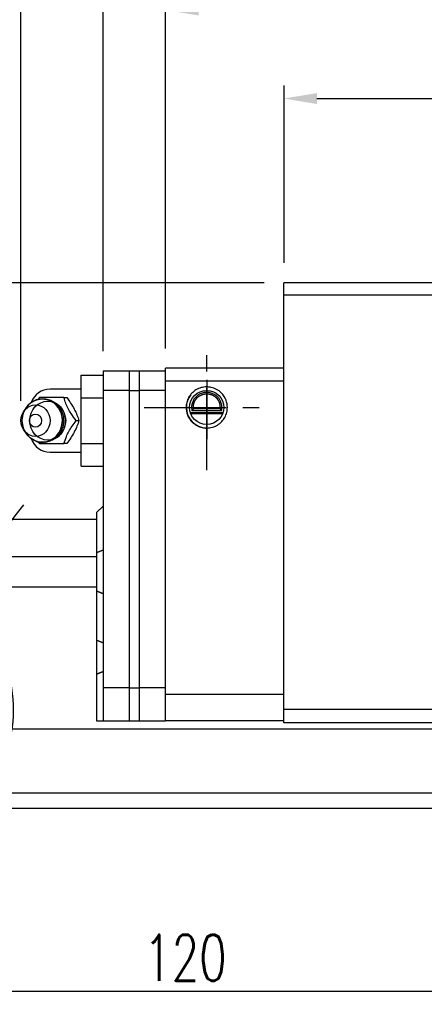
# Model space of a CAD drawing. Header units: millimetres. Extents: x 716 to 1311, y 158 to 389.
# Tile 3 of 55: x 1006 to 1067, y 158 to 308. Entities that reach past the tile are written whole.
import ezdxf

# ---------------------------------------------------------------- set-up
doc = ezdxf.new("R2010")
doc.units = ezdxf.units.MM
doc.header["$LTSCALE"] = 10
doc.linetypes.add('CENTER', pattern=[2, 1.25, -0.25, 0.25, -0.25])
for name, color, linetype in [('2', 7, 'Continuous'), ('4', 7, 'Continuous'), ('CL', 1, 'CENTER'), ('DIM', 4, 'Continuous')]:
    doc.layers.add(name, color=color, linetype=linetype)
doc.styles.add('DIM-7', font='SIMPLEX.shx', dxfattribs={"width": 0.7, "bigfont": 'chineset.shx'})
doc.dimstyles.new('CNS', dxfattribs={"dimtxt": 3.5, "dimasz": 2.5, "dimexe": 1, "dimexo": 1.5, "dimgap": 0.09, "dimtad": 0, "dimdsep": 46, "dimtxsty": 'DIM-7', "dimcen": 0.09, "dimclrd": 1, "dimclre": 1, "dimclrt": 4, "dimadec": 0, "dimazin": 0, "dimtfac": 1, "dimtix": 1, "dimtmove": 2, "dimatfit": 3, "dimfxl": 1, "dimtvp": 0.971429, "dimtolj": 1, "dimarcsym": 0})

# ---------------------------------------------------------------- blocks, each defined once
blk = doc.blocks.new('*D68')
at = {"layer": 'DEFPOINTS', "color": 0, "transparency": 16777216}
for p in [(970.86, 181.73), (1090.86, 181.73), (1090.86, 160.28)]:
    blk.add_point(p, dxfattribs=at)
at = {"layer": 'DIM', "color": 7, "lineweight": -2, "transparency": 16777216}
for p, q in [((970.86, 178.73), (970.86, 158.28)), ((1090.86, 178.73), (1090.86, 158.28)), ((975.86, 160.28), (1085.86, 160.28))]:
    blk.add_line(p, q, dxfattribs=at)
at = {"layer": 'DIM', "color": 7, "transparency": 16777216}
for points in [[(975.86, 161.12), (975.86, 159.45), (970.86, 160.28)], [(1085.86, 161.12), (1085.86, 159.45), (1090.86, 160.28)]]:
    blk.add_solid(points, dxfattribs=at)
at = {"layer": 'DIM', "color": 7, "transparency": 16777216, "insert": (1030.86, 165.38), "char_height": 7, "attachment_point": 5, "style": 'DIM-7'}
blk.add_mtext('\\A1;120', dxfattribs=at)
blk = doc.blocks.new('*D71')
at = {"layer": 'DEFPOINTS', "color": 0, "transparency": 16777216}
for p in [(1201.96, 296.18), (1045.86, 268.14), (1201.96, 268.14)]:
    blk.add_point(p, dxfattribs=at)
at = {"layer": 'DIM', "color": 7, "lineweight": -2, "transparency": 16777216}
for p, q in [((1045.86, 271.14), (1045.86, 298.18)), ((1201.96, 271.14), (1201.96, 298.18)), ((1050.86, 296.18), (1196.96, 296.18))]:
    blk.add_line(p, q, dxfattribs=at)
at = {"layer": 'DIM', "color": 7, "transparency": 16777216}
for points in [[(1050.86, 297.01), (1050.86, 295.34), (1045.86, 296.18)], [(1196.96, 297.01), (1196.96, 295.34), (1201.96, 296.18)]]:
    blk.add_solid(points, dxfattribs=at)
at = {"layer": 'DIM', "color": 7, "transparency": 16777216, "insert": (1123.91, 301.28), "char_height": 7, "attachment_point": 5, "style": 'DIM-7'}
blk.add_mtext('\\A1;156.1', dxfattribs=at)
blk = doc.blocks.new('*D72')
at = {"layer": 'DEFPOINTS', "color": 0, "transparency": 16777216}
for p in [(1219.96, 309.65), (1027.86, 255.14), (1219.96, 255.14)]:
    blk.add_point(p, dxfattribs=at)
at = {"layer": 'DIM', "color": 7, "lineweight": -2, "transparency": 16777216}
for p, q in [((1027.86, 258.14), (1027.86, 311.65)), ((1219.96, 258.14), (1219.96, 311.65)), ((1032.86, 309.65), (1214.96, 309.65))]:
    blk.add_line(p, q, dxfattribs=at)
at = {"layer": 'DIM', "color": 7, "transparency": 16777216}
for points in [[(1032.86, 310.49), (1032.86, 308.82), (1027.86, 309.65)], [(1214.96, 310.49), (1214.96, 308.82), (1219.96, 309.65)]]:
    blk.add_solid(points, dxfattribs=at)
at = {"layer": 'DIM', "color": 7, "transparency": 16777216, "insert": (1123.91, 314.75), "char_height": 7, "attachment_point": 5, "style": 'DIM-7'}
blk.add_mtext('\\A1;192.1', dxfattribs=at)
blk = doc.blocks.new('*D73')
at = {"layer": 'DEFPOINTS', "color": 0, "transparency": 16777216}
for p in [(1018.36, 321.71), (1018.36, 254.74), (1005.86, 247.14)]:
    blk.add_point(p, dxfattribs=at)
at = {"layer": 'DIM', "color": 7, "lineweight": -2, "transparency": 16777216}
for p, q in [((1005.86, 250.14), (1005.86, 323.71)), ((1018.36, 257.74), (1018.36, 323.71)), ((1000.86, 321.71), (995.86, 321.71)), ((1005.86, 321.71), (1018.36, 321.71)), ((1023.36, 321.71), (1028.36, 321.71))]:
    blk.add_line(p, q, dxfattribs=at)
at = {"layer": 'DIM', "color": 7, "transparency": 16777216}
for points in [[(1000.86, 322.54), (1000.86, 320.88), (1005.86, 321.71)], [(1023.36, 322.54), (1023.36, 320.88), (1018.36, 321.71)]]:
    blk.add_solid(points, dxfattribs=at)
at = {"layer": 'DIM', "color": 7, "transparency": 16777216, "insert": (1012.11, 328.64), "char_height": 7, "attachment_point": 5, "style": 'DIM-7'}
blk.add_mtext('\\A1;(12.5)', dxfattribs=at)
blk = doc.blocks.new('*D74')
at = {"layer": 'DEFPOINTS', "color": 0, "transparency": 16777216}
for p in [(1000.39, 268.14), (1045.86, 268.14), (1005.86, 247.14)]:
    blk.add_point(p, dxfattribs=at)
at = {"layer": 'DIM', "color": 7, "lineweight": -2, "transparency": 16777216}
for p, q in [((1042.86, 268.14), (998.39, 268.14)), ((1000.39, 252.14), (1000.39, 263.14)), ((1002.86, 247.14), (998.39, 247.14))]:
    blk.add_line(p, q, dxfattribs=at)
at = {"layer": 'DIM', "color": 7, "transparency": 16777216}
for points in [[(999.56, 263.14), (1001.22, 263.14), (1000.39, 268.14)], [(999.56, 252.14), (1001.22, 252.14), (1000.39, 247.14)]]:
    blk.add_solid(points, dxfattribs=at)
at = {"layer": 'DIM', "color": 7, "transparency": 16777216, "insert": (994.89, 257.64), "char_height": 7, "attachment_point": 5, "rotation": 90, "style": 'DIM-7'}
blk.add_mtext('\\A1;21', dxfattribs=at)
blk = doc.blocks.new('*D135')
at = {"layer": 'DEFPOINTS', "color": 0, "transparency": 16777216}
for p in [(1229.46, 321.71), (1018.36, 254.74), (1229.46, 254.74)]:
    blk.add_point(p, dxfattribs=at)
at = {"layer": 'DIM', "color": 7, "lineweight": -2, "transparency": 16777216}
for p, q in [((1018.36, 257.74), (1018.36, 323.71)), ((1229.46, 257.74), (1229.46, 323.71)), ((1023.36, 321.71), (1224.46, 321.71))]:
    blk.add_line(p, q, dxfattribs=at)
at = {"layer": 'DIM', "color": 7, "transparency": 16777216}
for points in [[(1023.36, 322.54), (1023.36, 320.88), (1018.36, 321.71)], [(1224.46, 322.54), (1224.46, 320.88), (1229.46, 321.71)]]:
    blk.add_solid(points, dxfattribs=at)
at = {"layer": 'DIM', "color": 7, "transparency": 16777216, "insert": (1123.91, 326.81), "char_height": 7, "attachment_point": 5, "style": 'DIM-7'}
blk.add_mtext('\\A1;211.1', dxfattribs=at)

msp = doc.modelspace()

# ---------------------------------------------------------------- linework, layer by layer
at = {"layer": '2', "color": 0, "linetype": 'Continuous'}
for p, q in [((1027.858, 201.442), (1027.858, 255.142)), ((1045.858, 255.142), (1027.858, 255.142)), ((1015.008, 254.071), (1018.358, 254.071)), ((1015.008, 250.607), (1015.008, 254.071)), ((1018.358, 254.742), (1022.358, 254.742)), ((1018.358, 254.742), (1018.358, 251.442)), ((1022.358, 201.442), (1022.358, 254.742)), ((1022.358, 254.742), (1023.858, 254.742)), ((1023.858, 254.742), (1027.858, 254.742)), ((1023.858, 254.742), (1023.858, 251.442)), ((1015.008, 251.942), (1010.275, 251.942)), ((1045.858, 253.143), (1027.858, 253.143)), ((1015.008, 243.678), (1015.008, 250.607)), ((1015.008, 250.607), (1018.358, 250.607)), ((1022.358, 251.742), (1018.358, 251.742)), ((1018.358, 251.442), (1018.358, 206.142)), ((1022.358, 251.742), (1023.858, 251.742)), ((1027.858, 251.742), (1023.858, 251.742)), ((1023.858, 251.442), (1023.858, 201.442)), ((1006.655, 249.101), (1006.291, 248.567)), ((1036.134, 248.931), (1032.081, 248.931)), ((1036.582, 248.342), (1031.634, 248.342)), ((1036.528, 248.192), (1031.688, 248.192)), ((1036.353, 248.642), (1031.863, 248.642)), ((1006.291, 245.718), (1006.655, 245.183)), ((1015.008, 240.214), (1015.008, 243.678)), ((1015.008, 243.678), (1018.358, 243.678)), ((1010.275, 242.342), (1015.008, 242.342)), ((1015.008, 240.214), (1018.358, 240.214)), ((1017.358, 233.142), (1018.358, 234.142)), ((1017.358, 233.142), (1017.358, 227.057)), ((940.858, 232.142), (1017.358, 232.142)), ((1000.988, 226.434), (1017.358, 226.434)), ((1017.358, 227.057), (1017.358, 221.227)), ((999.496, 221.85), (1017.358, 221.85)), ((1017.358, 221.227), (1017.358, 213.727)), ((1017.358, 213.727), (1017.358, 208.555)), ((1017.358, 208.555), (1017.358, 201.442)), ((1022.358, 206.442), (1018.358, 206.442)), ((1018.358, 206.442), (1018.358, 201.442)), ((1022.358, 206.442), (1023.858, 206.442)), ((1027.858, 206.442), (1023.858, 206.442)), ((1045.858, 205.442), (1027.858, 205.442)), ((1017.358, 201.442), (1018.358, 201.442)), ((1018.358, 201.442), (1022.358, 201.442)), ((1022.358, 201.442), (1023.858, 201.442)), ((1023.858, 201.442), (1027.858, 201.442)), ((1045.858, 201.442), (1027.858, 201.442)), ((1004.465, 200.229), (1310.858, 200.229)), ((1000.052, 190.454), (1310.858, 190.454)), ((940.858, 188.142), (1310.858, 188.142))]:
    msp.add_line(p, q, dxfattribs=at)
msp.add_circle((1034.108, 249.142), 2.6, dxfattribs=at)
for centre, radius, start, end in [((1010.275, 248.942), 3, 89.99998, 161.42204), ((1034.108, 249.142), 3.098, 141.48563, 180), ((1034.108, 249.142), 3.098, 180, 269.4375), ((1010.275, 245.342), 3, 198.57796, 270.00002)]:
    msp.add_arc(centre, radius, start, end, dxfattribs=at)
for centre, major_axis in [((1009.108, 247.142), (0, -3.3)), ((1008.075, 247.142), (0, -2.4)), ((1009.923, 247.142), (0, -2.962)), ((1008.075, 247.142), (0, -1))]:
    msp.add_ellipse(centre, major_axis=major_axis, ratio=0.9238797, dxfattribs=at)
for centre, major_axis, start_param, end_param in [((1009.108, 247.142), (0, -3.3), 1.5707964, 4.0768055), ((1009.923, 247.142), (0, -2.962), 1.5707964, 2.6988246), ((1009.108, 247.142), (0, -3.3), 0, 1.5707962), ((1009.923, 247.142), (0, -2.962), 0.4234277, 1.5707964), ((1009.108, 247.142), (0, -3.3), 5.3478744, 6.2831853)]:
    msp.add_ellipse(centre, major_axis=major_axis, ratio=0.9238797, start_param=start_param, end_param=end_param, dxfattribs=at)
for points, degree, knots in [([(1034.108, 252.28), (1033.818, 252.257), (1033.245, 252.211), (1032.459, 251.853), (1031.807, 251.329), (1031.326, 250.666), (1031.035, 249.922), (1030.924, 249.028), (1031.119, 247.947), (1031.895, 246.738), (1033.066, 246.073), (1033.88, 246.02), (1034.108, 246.005)], 3, [0, 0, 0, 0, 0.088414, 0.1748885, 0.2594231, 0.3420175, 0.4226713, 0.5013844, 0.6152487, 0.7511468, 0.9302271, 1, 1, 1, 1]), ([(1034.108, 246.005), (1034.398, 246.028), (1034.971, 246.074), (1035.757, 246.432), (1036.408, 246.956), (1036.89, 247.619), (1037.181, 248.363), (1037.292, 249.257), (1037.097, 250.338), (1036.32, 251.547), (1035.149, 252.212), (1034.336, 252.265), (1034.108, 252.28)], 3, [0, 0, 0, 0, 0.088414, 0.1748885, 0.2594231, 0.3420175, 0.4226713, 0.5013844, 0.6152487, 0.7511468, 0.9302271, 1, 1, 1, 1]), ([(1012.399, 250.642), (1011.68, 250.642), (1010.912, 250.642), (1009.604, 250.642), (1009.118, 250.642), (1008.665, 250.642)], 3, [0, 0, 0, 0, 0.5, 0.5, 1, 1, 1, 1]), ([(1012.408, 247.142), (1012.408, 247.393), (1012.352, 247.89), (1012.095, 248.617), (1011.667, 249.275), (1011.092, 249.819), (1010.407, 250.208), (1009.727, 250.413), (1009.29, 250.432), (1009.108, 250.424)], 3, [0, 0, 0, 0, 0.1424122, 0.2912277, 0.4421098, 0.5939693, 0.7455107, 0.8956214, 1, 1, 1, 1]), ([(1014.266, 247.142), (1014, 247.488), (1013.733, 247.843), (1013.316, 248.472), (1013.156, 248.74), (1012.886, 249.268), (1012.775, 249.53), (1012.572, 250.077), (1012.483, 250.362), (1012.399, 250.642)], 3, [0, 0, 0, 0, 0.316279, 0.316279, 0.5305075, 0.5305075, 0.7443494, 0.7443494, 1, 1, 1, 1]), ([(1012.814, 250.642), (1013.226, 250.095), (1013.624, 249.51), (1014.277, 248.288), (1014.509, 247.693), (1014.681, 247.143)], 3, [0, 0, 0, 0, 0.5, 0.5, 1, 1, 1, 1]), ([(1036.353, 248.642), (1036.381, 248.767), (1036.418, 249.03), (1036.399, 249.474), (1036.307, 249.844), (1036.197, 250.112), (1036.096, 250.305), (1035.98, 250.484), (1035.845, 250.656), (1035.681, 250.826), (1035.432, 251.036), (1035.13, 251.217), (1034.791, 251.344), (1034.522, 251.41), (1034.25, 251.444), (1033.878, 251.444), (1033.4, 251.358), (1032.946, 251.145), (1032.632, 250.914), (1032.421, 250.715), (1032.246, 250.501), (1032.097, 250.27), (1031.977, 250.022), (1031.886, 249.76), (1031.826, 249.479), (1031.803, 249.193), (1031.814, 248.914), (1031.843, 248.731), (1031.863, 248.642)], 3, [0, 0, 0, 0, 0.0625, 0.125, 0.1875, 0.21875, 0.25, 0.28125, 0.3125, 0.34375, 0.375, 0.4375, 0.46875, 0.5, 0.53125, 0.5625, 0.625, 0.6875, 0.71875, 0.75, 0.78125, 0.8125, 0.84375, 0.875, 0.90625, 0.9375, 0.96875, 1, 1, 1, 1]), ([(1036.134, 248.931), (1036.177, 249.144), (1036.166, 249.361), (1036.155, 249.575), (1036.092, 249.785), (1036.03, 249.991), (1035.919, 250.18), (1035.811, 250.366), (1035.661, 250.526), (1035.513, 250.682), (1035.332, 250.805), (1035.154, 250.926), (1034.952, 251.01), (1034.754, 251.091), (1034.538, 251.133), (1034.326, 251.174), (1034.108, 251.174), (1033.667, 251.175), (1033.264, 251.01), (1032.852, 250.84), (1032.555, 250.526), (1032.406, 250.367), (1032.187, 249.993), (1032.061, 249.577), (1032.038, 249.144), (1032.081, 248.931)], 2, [0, 0, 0, 0.0625, 0.0625, 0.125, 0.125, 0.1875, 0.1875, 0.25, 0.25, 0.3125, 0.3125, 0.375, 0.375, 0.4375, 0.4375, 0.5, 0.5, 0.625, 0.625, 0.75, 0.75, 0.8125, 0.875, 0.9375, 1, 1, 1]), ([(1009.449, 243.865), (1009.497, 243.868), (1009.792, 243.895), (1010.324, 244.047), (1010.984, 244.393), (1011.546, 244.877), (1011.986, 245.471), (1012.285, 246.149), (1012.395, 246.723), (1012.408, 247.056), (1012.408, 247.142)], 3, [0, 0, 0, 0, 0.0297339, 0.1848987, 0.3380427, 0.4898314, 0.6411412, 0.7929758, 0.9463445, 1, 1, 1, 1]), ([(1012.399, 243.642), (1012.503, 243.988), (1012.613, 244.343), (1012.867, 244.972), (1012.993, 245.24), (1013.287, 245.768), (1013.455, 246.03), (1013.835, 246.577), (1014.051, 246.862), (1014.266, 247.142)], 3, [0, 0, 0, 0, 0.316279, 0.316279, 0.5305075, 0.5305075, 0.7443494, 0.7443494, 1, 1, 1, 1]), ([(1014.681, 247.142), (1014.51, 246.595), (1014.283, 246.01), (1013.632, 244.788), (1013.229, 244.193), (1012.814, 243.643)], 3, [0, 0, 0, 0, 0.5, 0.5, 1, 1, 1, 1]), ([(1008.665, 243.642), (1009.125, 243.642), (1009.619, 243.642), (1010.967, 243.642), (1011.691, 243.642), (1012.399, 243.642)], 3, [0, 0, 0, 0, 0.5, 0.5, 1, 1, 1, 1])]:
    msp.add_open_spline(points, degree=degree, knots=knots, dxfattribs=at)
for points, degree in [([(1008.665, 250.642), (1008.577, 250.528), (1008.489, 250.412), (1008.401, 250.295)], 3), ([(1012.399, 250.642), (1012.814, 250.642)], 1), ([(1032.081, 248.931), (1031.968, 248.791), (1031.863, 248.642)], 2), ([(1036.134, 248.931), (1036.207, 248.835), (1036.28, 248.739), (1036.353, 248.642)], 3), ([(1014.266, 247.142), (1014.681, 247.142)], 1), ([(1008.421, 243.964), (1008.502, 243.856), (1008.584, 243.749), (1008.665, 243.642)], 3), ([(1009.13, 243.864), (1009.187, 243.86), (1009.244, 243.859), (1009.301, 243.859)], 3), ([(1012.814, 243.642), (1012.399, 243.642)], 1), ([(1017.358, 227.057), (1018.358, 227.471)], 1), ([(1017.358, 221.227), (1018.358, 220.813)], 1), ([(1017.358, 213.727), (1018.358, 213.313)], 1), ([(1017.358, 208.555), (1018.358, 208.97)], 1)]:
    msp.add_open_spline(points, degree=degree, dxfattribs=at)
at = {"layer": '4', "color": 0, "linetype": 'Continuous'}
for p, q in [((1201.958, 268.142), (1045.858, 268.142)), ((1045.858, 201.142), (1045.858, 268.142)), ((1201.958, 266.242), (1045.858, 266.242)), ((1201.958, 203.142), (1045.858, 203.142)), ((1201.958, 201.142), (1045.858, 201.142))]:
    msp.add_line(p, q, dxfattribs=at)
at = {"layer": 'CL', "color": 0}
for p, q in [((1034.108, 239.617), (1034.108, 258.667)), ((1034.108, 253.342), (1034.108, 244.342)), ((1024.583, 249.142), (1043.633, 249.142))]:
    msp.add_line(p, q, dxfattribs=at)
at = {"layer": 'DIM', "color": 0}
msp.add_open_spline([(1006.229, 234.3), (1002.375, 229.374), (996.194, 221.475), (1004.87, 209.844), (1005.298, 196.442), (999.276, 189.323), (996.219, 185.71)], degree=3, knots=[0, 0, 0, 0, 16.2465365, 26.0523527, 39.4287239, 53.2135918, 53.2135918, 53.2135918, 53.2135918], dxfattribs=at)

# ---------------------------------------------------------------- dimensions: what is measured, and where the dimension line sits
dim = msp.add_linear_dim(base=(1018.358, 321.709), p1=(1005.858, 247.142), p2=(1018.358, 254.742), text='(<>)', dimstyle='CNS', override={"dimscale": 2, "dimgap": 0.8, "dimtad": 1, "dimclrd": 7, "dimclre": 7, "dimclrt": 7, "dimadec": 2, "dimazin": 2, "dimtmove": 1}, dxfattribs=at)
dim.commit()
dim.dimension.update_dxf_attribs({"geometry": '*D73', "text_midpoint": (1012.108, 328.642)})
for base, p1, p2, picture, middle in [((1229.458, 321.709), (1018.358, 254.742), (1229.458, 254.742), '*D135', (1123.908, 326.809)), ((1219.958, 309.654), (1027.858, 255.142), (1219.958, 255.142), '*D72', (1123.908, 314.754)), ((1201.958, 296.178), (1045.858, 268.142), (1201.958, 268.142), '*D71', (1123.908, 301.278)), ((1090.858, 160.284), (970.858, 181.73), (1090.858, 181.73), '*D68', (1030.858, 165.384))]:
    dim = msp.add_linear_dim(base=base, p1=p1, p2=p2, dimstyle='CNS', override={"dimscale": 2, "dimgap": 0.8, "dimtad": 1, "dimclrd": 7, "dimclre": 7, "dimclrt": 7, "dimadec": 2, "dimazin": 2, "dimtmove": 1}, dxfattribs=at)
    dim.commit()
    dim.dimension.update_dxf_attribs({"geometry": picture, "text_midpoint": middle})
dim = msp.add_linear_dim(base=(1000.39, 268.142), p1=(1005.858, 247.142), p2=(1045.858, 268.142), angle=90, dimstyle='CNS', override={"dimscale": 2, "dimgap": 1, "dimtad": 1, "dimclrd": 7, "dimclre": 7, "dimclrt": 7, "dimadec": 2, "dimazin": 2, "dimtix": 0, "dimtmove": 0}, dxfattribs=at)
dim.commit()
dim.dimension.update_dxf_attribs({"geometry": '*D74', "text_midpoint": (994.89, 257.642)})

doc.saveas('drawing.dxf')
